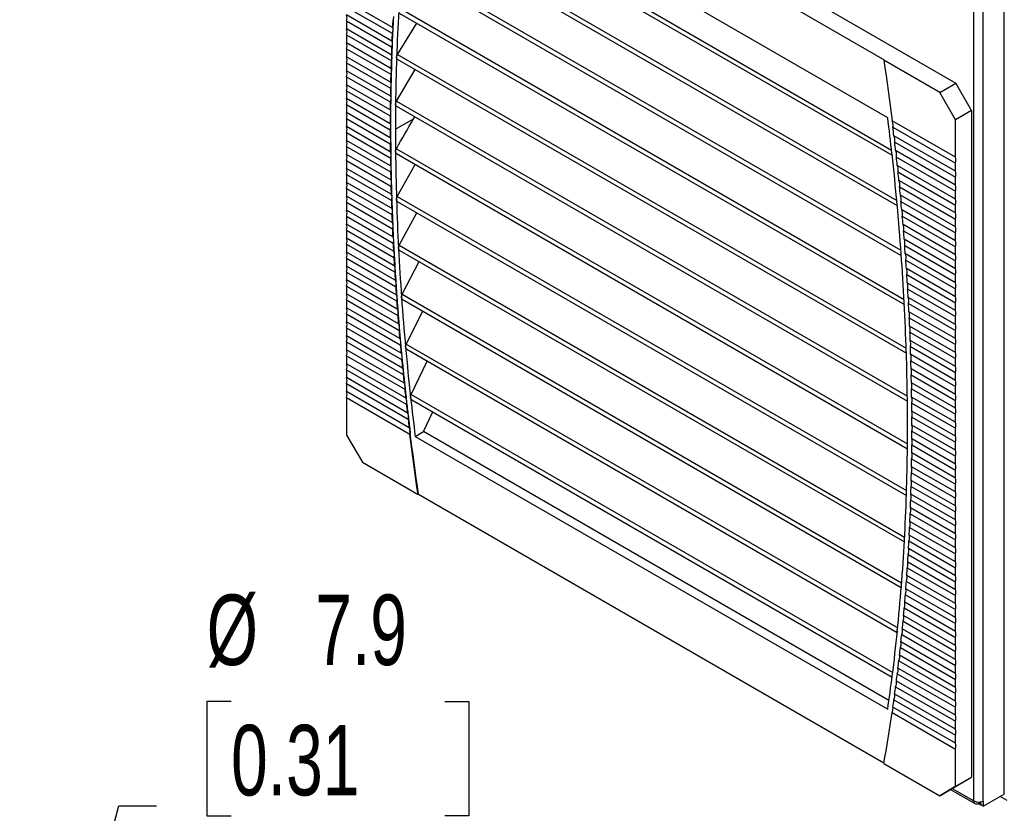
# Model space of a CAD drawing. Header units: millimetres. Extents: x 0 to 1676, y 0 to 1295.
# Tile 7 of 10: x 1334 to 1511, y 817 to 960. Entities that reach past the tile are written whole.
import ezdxf

# ---------------------------------------------------------------- set-up
doc = ezdxf.new("R2010")
doc.units = ezdxf.units.MM
doc.header["$LTSCALE"] = 6
doc.layers.add('DIMENSIONS', color=140, linetype='Continuous', lineweight=25)
doc.styles.add('SLDTEXTSTYLE0', font='TXT', dxfattribs={"width": 0.7})
doc.dimstyles.new('SLDDIMSTYLE0', dxfattribs={"dimtxt": 12.948047, "dimasz": 19.812, "dimexe": 0, "dimexo": 0.0625, "dimgap": 3.237012, "dimtad": 0, "dimtih": 1, "dimtoh": 1, "dimdec": 1, "dimrnd": 1e-09, "dimzin": 12, "dimdsep": 46, "dimtxsty": 'SLDTEXTSTYLE0', "dimsah": 1, "dimcen": 0, "dimadec": 0, "dimazin": 3, "dimtfac": 1, "dimtdec": 1, "dimtofl": 0, "dimtmove": 0, "dimatfit": 3, "dimfxl": 0, "dimfrac": 2, "dimtolj": 1, "dimtzin": 12, "dimarcsym": 0})

# ---------------------------------------------------------------- blocks, each defined once
blk = doc.blocks.new('_D')
at = {"layer": 'DIMENSIONS'}
for p, q in [((1372.08, 837.04), (1367.73, 837.04)), ((1367.73, 837.04), (1367.73, 816.46)), ((1410.56, 837.04), (1414.91, 837.04)), ((1414.91, 837.04), (1414.91, 816.46)), ((1319.44, 697.31), (1351.84, 818.24)), ((1351.84, 818.24), (1358.62, 818.24)), ((1367.73, 816.46), (1372.08, 816.46)), ((1414.91, 816.46), (1410.56, 816.46))]:
    blk.add_line(p, q, dxfattribs=at)
blk.add_solid([(1319.44, 697.31), (1327.51, 715.66), (1321.62, 717.23)], dxfattribs=at)
at = {"layer": 'DIMENSIONS', "char_height": 12.7, "attachment_point": 1, "style": 'SLDTEXTSTYLE0'}
for s, insert in [('%%c', (1367.69, 856.31)), ('7.9', (1387.24, 856.31)), ('0.31', (1372.08, 832.84)), ('(6x)', (1373.23, 809.36))]:
    blk.add_mtext(s, dxfattribs=dict(at, insert=insert))

msp = doc.modelspace()

# ---------------------------------------------------------------- linework, layer by layer
for p, q in [((1511.37, 821.32), (1511.37, 1074.73)), ((1505.89, 819.17), (1505.89, 1072.49)), ((1507.57, 819.13), (1507.57, 1072.53)), ((1398.64, 1008.44), (1502.64, 948.4)), ((1490.37, 942.17), (1405.26, 991.31)), ((1404.71, 986.22), (1491.06, 936.37)), ((1404.57, 985.41), (1491.17, 935.42)), ((1403.66, 977.4), (1492.09, 926.35)), ((1403.77, 978.22), (1492, 927.29)), ((1489.77, 952.57), (1455.16, 972.55)), ((1402.93, 969.27), (1492.82, 917.38)), ((1403.02, 970.11), (1492.75, 918.31)), ((1401.14, 958.45), (1392.9, 963.2)), ((1392.9, 962.12), (1401.09, 957.39)), ((1402.46, 961.89), (1493.32, 909.44)), ((1401.04, 955.99), (1392.9, 960.69)), ((1392.9, 959.61), (1401, 954.94)), ((1392.9, 959.61), (1392.9, 958.18)), ((1402.39, 961.04), (1493.37, 908.52)), ((1400.95, 953.53), (1392.9, 958.18)), ((1402.08, 953.57), (1405.54, 959.23)), ((1392.9, 957.1), (1400.91, 952.47)), ((1392.9, 957.1), (1392.9, 955.67)), ((1400.87, 951.06), (1392.9, 955.67)), ((1392.9, 954.58), (1400.84, 950)), ((1392.9, 954.58), (1392.9, 953.15)), ((1400.81, 948.59), (1392.9, 953.15)), ((1402.03, 952.71), (1493.73, 899.77)), ((1402.08, 953.57), (1493.7, 900.68)), ((1489.68, 952.52), (1489.77, 952.57)), ((1499.73, 946.72), (1489.68, 952.52)), ((1392.9, 952.07), (1400.79, 947.52)), ((1392.9, 952.07), (1392.9, 950.64)), ((1401.88, 945.14), (1405.26, 950.84)), ((1400.77, 946.1), (1392.9, 950.64)), ((1392.9, 949.56), (1400.76, 945.02)), ((1392.9, 949.56), (1392.9, 948.13)), ((1400.74, 943.6), (1392.9, 948.13)), ((1499.73, 946.72), (1502.64, 948.4)), ((1505.47, 943.5), (1502.64, 948.4)), ((1392.9, 947.05), (1400.74, 942.52)), ((1392.9, 947.05), (1392.9, 945.62)), ((1400.73, 941.1), (1392.9, 945.62)), ((1502.56, 941.82), (1499.73, 946.72)), ((1392.9, 944.54), (1400.73, 940.01)), ((1392.9, 944.54), (1392.9, 943.11)), ((1401.86, 944.27), (1493.92, 891.12)), ((1401.88, 945.14), (1493.91, 892.02)), ((1400.74, 938.58), (1392.9, 943.11)), ((1392.9, 942.02), (1400.74, 937.49)), ((1392.9, 942.02), (1392.9, 940.59)), ((1401.69, 940.1), (1404.95, 941.98)), ((1404.95, 941.98), (1405.16, 942.36)), ((1505.47, 943.5), (1502.56, 941.82)), ((1505.47, 943.5), (1505.47, 823.41)), ((1400.76, 936.06), (1392.9, 940.59)), ((1502.56, 935.08), (1491.16, 941.65)), ((1491.3, 940.49), (1502.56, 933.99)), ((1502.56, 935.08), (1502.56, 941.82)), ((1392.9, 939.51), (1400.77, 934.97)), ((1392.9, 939.51), (1392.9, 938.08)), ((1502.56, 932.56), (1491.49, 938.95)), ((1400.79, 933.52), (1392.9, 938.08)), ((1392.9, 937), (1400.81, 932.43)), ((1392.9, 937), (1392.9, 935.57)), ((1401.86, 936.61), (1493.93, 883.46)), ((1491.63, 937.79), (1502.56, 931.48)), ((1400.84, 930.98), (1392.9, 935.57)), ((1401.86, 935.72), (1493.92, 882.58)), ((1502.56, 930.05), (1491.8, 936.26)), ((1491.93, 935.1), (1502.56, 928.97)), ((1392.9, 934.49), (1400.87, 929.88)), ((1392.9, 934.49), (1392.9, 933.06)), ((1400.91, 928.43), (1392.9, 933.06)), ((1402.03, 927.97), (1405.25, 933.77)), ((1502.56, 927.54), (1492.1, 933.57)), ((1502.56, 932.56), (1502.56, 933.99)), ((1392.9, 931.97), (1400.95, 927.33)), ((1392.9, 931.97), (1392.9, 930.54)), ((1492.22, 932.42), (1502.56, 926.46)), ((1502.56, 930.05), (1502.56, 931.48)), ((1401, 925.87), (1392.9, 930.54)), ((1392.9, 929.46), (1401.04, 924.76)), ((1392.9, 929.46), (1392.9, 928.03)), ((1502.56, 925.03), (1492.38, 930.9)), ((1492.5, 929.75), (1502.56, 923.94)), ((1401.09, 923.3), (1392.9, 928.03)), ((1402.03, 927.97), (1493.76, 875.02)), ((1502.56, 922.51), (1492.65, 928.23)), ((1502.56, 927.54), (1502.56, 928.97)), ((1392.9, 926.95), (1401.14, 922.19)), ((1392.9, 926.95), (1392.9, 925.52)), ((1402.03, 927.08), (1493.73, 874.14)), ((1492.76, 927.09), (1502.56, 921.43)), ((1502.56, 925.03), (1502.56, 926.46)), ((1401.21, 920.72), (1392.9, 925.52)), ((1392.9, 924.44), (1401.26, 919.61)), ((1392.9, 924.44), (1392.9, 923.01)), ((1402.38, 919.23), (1405.52, 925.07)), ((1502.56, 920), (1492.89, 925.58)), ((1493, 924.44), (1502.56, 918.92)), ((1401.34, 918.13), (1392.9, 923.01)), ((1502.56, 917.49), (1493.13, 922.93)), ((1502.56, 922.51), (1502.56, 923.94)), ((1392.9, 921.92), (1401.4, 917.02)), ((1392.9, 921.92), (1392.9, 920.49)), ((1493.22, 921.79), (1502.56, 916.41)), ((1502.56, 920), (1502.56, 921.43)), ((1401.49, 915.54), (1392.9, 920.49)), ((1392.9, 919.41), (1401.55, 914.41)), ((1392.9, 919.41), (1392.9, 917.98)), ((1402.38, 919.23), (1493.41, 866.67)), ((1502.56, 914.98), (1493.34, 920.29)), ((1493.43, 919.16), (1502.56, 913.89)), ((1502.56, 917.49), (1502.56, 918.92)), ((1401.65, 912.93), (1392.9, 917.98)), ((1402.38, 918.34), (1493.37, 865.81)), ((1502.56, 912.46), (1493.55, 917.66)), ((1392.9, 916.9), (1401.72, 911.8)), ((1392.9, 916.9), (1392.9, 915.47)), ((1401.83, 910.31), (1392.9, 915.47)), ((1402.92, 910.38), (1405.97, 916.27)), ((1493.63, 916.54), (1502.56, 911.38)), ((1502.56, 914.98), (1502.56, 916.41)), ((1392.9, 914.39), (1401.91, 909.18)), ((1392.9, 914.39), (1392.9, 912.96)), ((1502.56, 909.95), (1493.73, 915.05)), ((1493.81, 913.92), (1502.56, 908.87)), ((1502.56, 912.46), (1502.56, 913.89)), ((1402.02, 907.69), (1392.9, 912.96)), ((1392.9, 911.87), (1402.11, 906.56)), ((1392.9, 911.87), (1392.9, 910.44)), ((1502.56, 907.44), (1493.9, 912.44)), ((1402.23, 905.06), (1392.9, 910.44)), ((1402.92, 910.38), (1492.88, 858.44)), ((1493.97, 911.31), (1502.56, 906.36)), ((1502.56, 909.95), (1502.56, 911.38)), ((1392.9, 909.36), (1402.33, 903.92)), ((1392.9, 909.36), (1392.9, 907.93)), ((1402.91, 909.49), (1492.82, 857.59)), ((1502.56, 904.93), (1494.05, 909.83)), ((1494.11, 908.72), (1502.56, 903.84)), ((1502.56, 907.44), (1502.56, 908.87)), ((1402.46, 902.41), (1392.9, 907.93)), ((1392.9, 906.85), (1402.56, 901.27)), ((1392.9, 906.85), (1392.9, 905.42)), ((1403.64, 901.42), (1406.61, 907.36)), ((1502.56, 902.41), (1494.19, 907.24)), ((1502.56, 904.93), (1502.56, 906.36)), ((1402.7, 899.76), (1392.9, 905.42)), ((1494.25, 906.13), (1502.56, 901.33)), ((1502.56, 899.9), (1494.31, 904.66)), ((1392.9, 904.34), (1402.81, 898.62)), ((1392.9, 904.34), (1392.9, 902.91)), ((1402.96, 897.1), (1392.9, 902.91)), ((1494.36, 903.55), (1502.56, 898.82)), ((1502.56, 902.41), (1502.56, 903.84)), ((1392.9, 901.82), (1403.07, 895.95)), ((1392.9, 901.82), (1392.9, 900.39)), ((1403.64, 901.42), (1492.17, 850.31)), ((1502.56, 897.39), (1494.42, 902.09)), ((1502.56, 899.9), (1502.56, 901.33)), ((1403.23, 894.43), (1392.9, 900.39)), ((1392.9, 899.31), (1403.36, 893.28)), ((1392.9, 899.31), (1392.9, 897.88)), ((1403.72, 900.48), (1492.08, 849.47)), ((1494.46, 900.98), (1502.56, 896.31)), ((1502.56, 894.88), (1494.51, 899.52)), ((1403.52, 891.75), (1392.9, 897.88)), ((1404.54, 892.35), (1407.43, 898.34)), ((1494.54, 898.42), (1502.56, 893.79)), ((1502.56, 897.39), (1502.56, 898.82)), ((1392.9, 896.8), (1403.65, 890.59)), ((1392.9, 896.8), (1392.9, 895.37)), ((1502.56, 892.36), (1494.58, 896.97)), ((1494.61, 895.87), (1502.56, 891.28)), ((1502.56, 894.88), (1502.56, 896.31)), ((1403.83, 889.06), (1392.9, 895.37)), ((1392.9, 894.29), (1403.97, 887.9)), ((1392.9, 894.29), (1392.9, 892.86)), ((1502.56, 889.85), (1494.64, 894.42)), ((1404.15, 886.36), (1392.9, 892.86)), ((1404.54, 892.35), (1491.27, 842.29)), ((1494.66, 893.33), (1502.56, 888.77)), ((1502.56, 892.36), (1502.56, 893.79)), ((1392.9, 891.77), (1404.3, 885.19)), ((1392.9, 891.77), (1392.9, 885.03)), ((1404.64, 891.4), (1491.17, 841.46)), ((1502.56, 887.34), (1494.68, 891.88)), ((1494.7, 890.79), (1502.56, 886.26)), ((1502.56, 889.85), (1502.56, 891.28)), ((1406.77, 885.65), (1408.44, 889.22)), ((1502.56, 884.83), (1494.71, 889.36)), ((1502.56, 887.34), (1502.56, 888.77)), ((1494.72, 888.27), (1502.56, 883.74)), ((1405.26, 884.78), (1406.77, 885.65)), ((1490.6, 837.26), (1406.77, 885.65)), ((1502.56, 882.31), (1494.72, 886.84)), ((1494.72, 885.75), (1502.56, 881.23)), ((1502.56, 884.83), (1502.56, 886.26)), ((1392.9, 885.03), (1395.73, 880.13)), ((1405.26, 884.78), (1490.37, 835.64)), ((1502.56, 879.8), (1494.72, 884.33)), ((1502.56, 882.31), (1502.56, 883.74)), ((1502.56, 877.29), (1494.7, 881.83)), ((1494.71, 883.25), (1502.56, 878.72)), ((1395.73, 880.13), (1405.77, 874.33)), ((1494.68, 880.75), (1502.56, 876.21)), ((1502.56, 879.8), (1502.56, 881.23)), ((1494.64, 878.26), (1502.56, 873.69)), ((1502.56, 874.78), (1494.66, 879.33)), ((1502.56, 877.29), (1502.56, 878.72)), ((1502.56, 872.26), (1494.61, 876.85)), ((1502.56, 874.78), (1502.56, 876.21)), ((1494.58, 875.78), (1502.56, 871.18)), ((1405.77, 874.33), (1405.86, 874.38)), ((1405.86, 874.38), (1489.7, 825.98)), ((1494.51, 873.32), (1502.56, 868.67)), ((1502.56, 869.75), (1494.54, 874.38)), ((1502.56, 872.26), (1502.56, 873.69)), ((1502.56, 867.24), (1494.46, 871.91)), ((1502.56, 869.75), (1502.56, 871.18)), ((1502.56, 864.73), (1494.36, 869.46)), ((1494.42, 870.85), (1502.56, 866.16)), ((1494.31, 868.4), (1502.56, 863.65)), ((1502.56, 867.24), (1502.56, 868.67)), ((1494.19, 865.96), (1502.56, 861.13)), ((1502.56, 862.21), (1494.25, 867.01)), ((1502.56, 864.73), (1502.56, 866.16)), ((1502.56, 859.7), (1494.11, 864.58)), ((1502.56, 857.19), (1493.97, 862.15)), ((1494.05, 863.53), (1502.56, 858.62)), ((1502.56, 862.21), (1502.56, 863.65)), ((1493.9, 861.1), (1502.56, 856.11)), ((1502.56, 859.7), (1502.56, 861.13)), ((1493.73, 858.69), (1502.56, 853.6)), ((1502.56, 854.68), (1493.81, 859.73)), ((1502.56, 857.19), (1502.56, 858.62)), ((1502.56, 852.17), (1493.63, 857.32)), ((1502.56, 849.65), (1493.43, 854.92)), ((1493.55, 856.28), (1502.56, 851.08)), ((1502.56, 854.68), (1502.56, 856.11)), ((1493.34, 853.89), (1502.56, 848.57)), ((1502.56, 852.17), (1502.56, 853.6)), ((1493.13, 851.5), (1502.56, 846.06)), ((1502.56, 847.14), (1493.22, 852.53)), ((1502.56, 844.63), (1493, 850.15)), ((1502.56, 849.65), (1502.56, 851.08)), ((1492.89, 849.12), (1502.56, 843.55)), ((1502.56, 847.14), (1502.56, 848.57)), ((1492.65, 846.75), (1502.56, 841.03)), ((1502.56, 842.12), (1492.76, 847.77)), ((1502.56, 844.63), (1502.56, 846.06)), ((1492.38, 844.39), (1502.56, 838.52)), ((1502.56, 839.6), (1492.5, 845.41)), ((1502.56, 837.09), (1492.22, 843.06)), ((1502.56, 842.12), (1502.56, 843.55)), ((1492.1, 842.04), (1502.56, 836.01)), ((1502.56, 839.6), (1502.56, 841.03)), ((1491.8, 839.7), (1502.56, 833.5)), ((1502.56, 834.58), (1491.93, 840.71)), ((1491.49, 837.37), (1502.56, 830.98)), ((1502.56, 832.07), (1491.63, 838.38)), ((1502.56, 837.09), (1502.56, 838.52)), ((1502.56, 829.55), (1491.3, 836.05)), ((1502.56, 834.58), (1502.56, 836.01)), ((1491.16, 835.05), (1502.56, 828.47)), ((1502.56, 832.07), (1502.56, 833.5)), ((1502.56, 829.55), (1502.56, 830.98)), ((1502.56, 821.73), (1502.56, 828.47)), ((1489.68, 825.89), (1499.73, 820.09)), ((1502.56, 821.73), (1505.47, 823.41)), ((1502.64, 821.78), (1505.47, 823.41)), ((1502.64, 821.78), (1499.73, 820.09)), ((1499.73, 820.09), (1502.56, 821.73)), ((1502.01, 821.41), (1505.89, 819.17)), ((1511.37, 820.39), (1511.37, 821.32)), ((1501.66, 821.21), (1506.17, 818.6)), ((1507.57, 818.2), (1511.37, 820.39)), ((1511.87, 819.21), (1510.6, 819.94)), ((1506.77, 818.95), (1506.77, 818.66)), ((1506.77, 818.66), (1507.03, 818.51)), ((1507.03, 818.97), (1507.03, 818.51)), ((1507.03, 818.51), (1507.07, 818.53)), ((1507.07, 818.98), (1507.07, 818.48)), ((1507.57, 818.2), (1507.07, 818.48)), ((1507.57, 819.13), (1507.57, 818.2))]:
    msp.add_line(p, q)
at = {"flags": 128}
for points in [[(1489.68, 952.52), (1489.88, 951.16), (1490.07, 949.79), (1490.27, 948.43), (1490.45, 947.07), (1490.63, 945.72), (1490.81, 944.36), (1490.99, 943.01), (1491.16, 941.65)], [(1405.77, 874.33), (1405.57, 875.69), (1405.38, 877.06), (1405.19, 878.42), (1405, 879.78), (1404.82, 881.13), (1404.64, 882.49), (1404.47, 883.84), (1404.3, 885.19)], [(1405.86, 874.38), (1405.65, 875.82), (1405.45, 877.25), (1405.25, 878.69), (1405.05, 880.12), (1404.86, 881.55), (1404.67, 882.98), (1404.49, 884.4), (1404.31, 885.83)]]:
    msp.add_lwpolyline(points, dxfattribs=at)
for centre, radius, start, end in [((1771.88, 940.74), 370.18, 176.8048, 178.0951), ((1391.27, 960.15), 1.71, 341.577, 18.423), ((1769.56, 941.32), 368.81, 177.122, 177.3384), ((1769.64, 941.37), 368.81, 177.0401, 177.4203), ((1391.27, 957.64), 1.71, 341.577, 18.423), ((1773.86, 941.18), 373.04, 177.4203, 177.7974), ((1773.78, 941.13), 373.04, 177.5015, 177.7162), ((1391.27, 955.13), 1.71, 341.577, 18.423), ((1778.02, 940.97), 377.28, 177.878, 178.091), ((1778.1, 941.02), 377.28, 177.7974, 178.1716), ((1391.27, 952.61), 1.71, 341.577, 18.423), ((1782.28, 940.83), 381.54, 178.2516, 178.4629), ((1782.37, 940.88), 381.54, 178.1716, 178.5429), ((1786.35, 940.26), 384.66, 178.095, 179.3515), ((1391.27, 950.1), 1.71, 341.577, 18.423), ((1786.56, 940.72), 385.83, 178.6222, 178.832), ((1786.65, 940.77), 385.83, 178.5429, 178.9113), ((1391.27, 947.59), 1.71, 341.577, 18.423), ((1790.86, 940.64), 390.13, 178.9901, 179.1983), ((1790.95, 940.69), 390.13, 178.9113, 179.277), ((1391.27, 945.08), 1.71, 341.577, 18.423), ((1795.26, 940.63), 394.45, 179.277, 179.64), ((1795.18, 940.58), 394.45, 179.3552, 179.5618), ((1797.57, 940.11), 395.88, 179.3487, 180.0011), ((1391.27, 942.56), 1.71, 341.577, 18.423), ((1799.51, 940.56), 398.78, 179.7176, 179.9227), ((1799.6, 940.61), 398.78, 179.64, 180.0003), ((1005.24, 881.47), 488.91, 6.368, 7.1318), ((1391.27, 940.05), 1.71, 341.577, 18.423), ((1803.95, 940.61), 403.13, 180.0003, 180.3581), ((1804.97, 940.11), 403.28, 180.0008, 180.5736), ((1002.63, 880.66), 492.32, 6.7997, 6.9799), ((1803.86, 940.56), 403.13, 180.0774, 180.281), ((1391.27, 937.54), 1.71, 341.577, 18.423), ((1808.23, 940.58), 407.5, 180.4346, 180.6367), ((1808.32, 940.63), 407.5, 180.3581, 180.7132), ((1007.1, 881.19), 487.82, 6.4818, 6.6629), ((1391.27, 935.03), 1.71, 341.577, 18.423), ((1812.61, 940.64), 411.88, 180.7892, 180.99), ((1812.7, 940.69), 411.88, 180.7132, 181.0659), ((1815.92, 940.24), 414.23, 180.5764, 181.7724), ((1018.23, 882.91), 475.85, 5.271, 6.3696), ((1011.58, 881.69), 483.31, 6.1623, 6.3444), ((1500.93, 934.53), 1.71, 341.577, 18.423), ((1391.27, 932.51), 1.71, 341.577, 18.423), ((1817.09, 940.77), 416.27, 181.0659, 181.4162), ((1817.01, 940.72), 416.27, 181.1414, 181.3408), ((1016.06, 882.17), 478.81, 5.8411, 6.0241), ((1500.93, 932.02), 1.71, 341.577, 18.423), ((1391.27, 930), 1.71, 341.577, 18.423), ((1821.41, 940.83), 420.68, 181.4911, 181.6892), ((1821.5, 940.88), 420.68, 181.4162, 181.7641), ((1020.54, 882.62), 474.31, 5.5182, 5.7022), ((1500.93, 929.51), 1.71, 341.577, 18.423), ((1391.27, 927.49), 1.71, 341.577, 18.423), ((1825.92, 941.02), 425.1, 181.7641, 182.1097), ((1825.83, 940.97), 425.1, 181.8385, 182.0352), ((1830.94, 940.7), 429.26, 181.7723, 182.9412), ((1033.46, 884.31), 460.55, 4.1515, 5.2711), ((1025.02, 883.05), 469.8, 5.1935, 5.3785), ((1500.93, 927), 1.71, 341.577, 18.423), ((1391.27, 924.98), 1.71, 341.577, 18.423), ((1830.26, 941.13), 429.54, 182.1836, 182.379), ((1830.35, 941.18), 429.53, 182.1097, 182.453), ((1029.5, 883.45), 465.31, 4.867, 5.0531), ((1500.93, 924.48), 1.71, 341.577, 18.423), ((1391.27, 922.46), 1.71, 341.577, 18.423), ((1834.78, 941.37), 433.98, 182.453, 182.794), ((1500.93, 921.97), 1.71, 341.577, 18.423), ((1834.7, 941.32), 433.98, 182.5264, 182.7206), ((1033.98, 883.83), 460.81, 4.5386, 4.7258), ((1391.27, 919.95), 1.71, 341.577, 18.423), ((1839.15, 941.54), 438.43, 182.867, 183.0599), ((1839.23, 941.59), 438.43, 182.794, 183.1329), ((1038.45, 884.18), 456.32, 4.2083, 4.3966), ((1500.93, 919.46), 1.71, 341.577, 18.423), ((1391.27, 917.44), 1.71, 341.577, 18.423), ((1843.6, 941.78), 442.89, 183.2055, 183.3972), ((1843.69, 941.83), 442.89, 183.1329, 183.4697), ((1846.07, 941.48), 444.41, 182.9411, 184.0851), ((1048.67, 885.42), 445.3, 3.0091, 4.1516), ((1500.93, 916.95), 1.71, 341.577, 18.423), ((1391.27, 914.93), 1.71, 341.577, 18.423), ((1042.93, 884.5), 451.84, 3.8761, 4.0654), ((1848.06, 942.05), 447.36, 183.5418, 183.7323), ((1848.15, 942.1), 447.36, 183.4697, 183.8044), ((1047.39, 884.8), 447.36, 3.5418, 3.7323), ((1500.93, 914.43), 1.71, 341.577, 18.423), ((1391.27, 912.41), 1.71, 341.577, 18.423), ((1852.53, 942.35), 451.84, 183.8761, 184.0654), ((1852.62, 942.4), 451.84, 183.8044, 184.1371), ((1500.93, 911.92), 1.71, 341.577, 18.423), ((1391.27, 909.9), 1.71, 341.577, 18.423), ((1051.85, 885.07), 442.89, 3.2055, 3.3972), ((1500.93, 909.41), 1.71, 341.577, 18.423), ((1857, 942.67), 456.32, 184.2083, 184.3966), ((1857.09, 942.72), 456.32, 184.1371, 184.4678), ((1861.27, 942.56), 459.65, 184.085, 185.2059), ((1063.8, 886.21), 430.14, 1.8418, 3.0092), ((1056.31, 885.31), 438.43, 2.867, 3.0599), ((1391.27, 907.39), 1.71, 341.577, 18.423), ((1861.48, 943.02), 460.81, 184.5386, 184.7258), ((1861.56, 943.07), 460.81, 184.4678, 184.7966), ((1500.93, 906.9), 1.71, 341.577, 18.423), ((1391.27, 904.88), 1.71, 341.577, 18.423), ((1060.76, 885.53), 433.98, 2.5264, 2.7206), ((1500.93, 904.39), 1.71, 341.577, 18.423), ((1391.27, 902.36), 1.71, 341.577, 18.423), ((1865.96, 943.4), 465.31, 184.867, 185.0531), ((1866.04, 943.45), 465.31, 184.7966, 185.1235), ((1065.2, 885.72), 429.54, 2.1836, 2.379), ((1870.44, 943.8), 469.8, 185.1935, 185.3785), ((1870.52, 943.85), 469.8, 185.1235, 185.4486), ((1500.93, 901.87), 1.71, 341.577, 18.423), ((1391.27, 899.85), 1.71, 341.577, 18.423), ((1876.5, 943.95), 474.94, 185.2058, 186.3055), ((1078.83, 886.69), 415.11, 0.6475, 1.8419), ((1069.62, 885.88), 425.1, 1.8385, 2.0352), ((1500.93, 899.36), 1.71, 341.577, 18.423), ((1391.27, 897.34), 1.71, 341.577, 18.423), ((1874.92, 944.23), 474.31, 185.5182, 185.7022), ((1875, 944.28), 474.31, 185.4486, 185.7719), ((1074.04, 886.02), 420.68, 1.4911, 1.6892), ((1879.4, 944.68), 478.81, 185.8411, 186.0241), ((1879.48, 944.73), 478.81, 185.7719, 186.0934), ((1078.45, 886.13), 416.27, 1.1414, 1.3408), ((1500.93, 896.85), 1.71, 341.577, 18.423), ((1391.27, 894.83), 1.71, 341.577, 18.423), ((1500.93, 894.34), 1.71, 341.577, 18.423), ((1391.27, 892.32), 1.71, 341.577, 18.423), ((1883.88, 945.16), 483.31, 186.1623, 186.3444), ((1883.96, 945.21), 483.31, 186.0934, 186.4133), ((1082.84, 886.21), 411.88, 0.7892, 0.99), ((1500.93, 891.82), 1.71, 341.577, 18.423), ((1888.35, 945.66), 487.82, 186.4818, 186.6629), ((1888.44, 945.71), 487.82, 186.4133, 186.7315), ((1889.94, 945.42), 488.46, 186.3042, 187.1321), ((1093.72, 886.86), 400.22, 359.4243, 0.6477), ((1087.22, 886.26), 407.5, 0.4346, 0.6367), ((1500.93, 889.31), 1.71, 341.577, 18.423), ((1892.83, 946.19), 492.32, 186.7997, 186.9799), ((1892.91, 946.24), 492.32, 186.7315, 187.0481), ((1091.59, 886.29), 403.13, 0.0774, 0.281), ((1500.93, 886.8), 1.71, 341.577, 18.423), ((1095.94, 886.29), 398.78, 359.7176, 359.9227), ((1500.93, 884.29), 1.71, 341.577, 18.423), ((1108.42, 886.71), 385.52, 358.1698, 359.4244), ((1100.28, 886.26), 394.45, 359.3552, 359.5618), ((1500.93, 881.77), 1.71, 341.577, 18.423), ((1104.59, 886.21), 390.13, 358.9901, 359.1983), ((1500.93, 879.26), 1.71, 341.577, 18.423), ((1108.89, 886.13), 385.83, 358.6222, 358.832), ((1500.93, 876.75), 1.71, 341.577, 18.423), ((1113.18, 886.02), 381.54, 358.2516, 358.4629), ((1500.93, 874.24), 1.71, 341.577, 18.423), ((1122.91, 886.25), 371.02, 356.8817, 358.1699), ((1117.44, 885.88), 377.28, 357.878, 358.091), ((1500.93, 871.72), 1.71, 341.577, 18.423), ((1121.68, 885.72), 373.04, 357.5015, 357.7162), ((1500.93, 869.21), 1.71, 341.577, 18.423), ((1125.9, 885.53), 368.81, 357.122, 357.3384), ((1137.14, 885.47), 356.77, 355.5575, 356.8818), ((1130.09, 885.31), 364.61, 356.7394, 356.9576), ((1500.93, 866.7), 1.71, 341.577, 18.423), ((1500.93, 864.19), 1.71, 341.577, 18.423), ((1134.27, 885.07), 360.43, 356.3538, 356.5737), ((1500.93, 861.67), 1.71, 341.577, 18.423), ((1138.42, 884.8), 356.27, 355.9649, 356.1866), ((1142.54, 884.5), 352.14, 355.5728, 355.7964), ((1500.93, 859.16), 1.71, 341.577, 18.423), ((1151.09, 884.39), 342.77, 354.1946, 355.5576), ((1500.93, 856.65), 1.71, 341.577, 18.423), ((1146.64, 884.18), 348.03, 355.1773, 355.4028), ((1150.71, 883.83), 343.94, 354.7784, 355.0059), ((1500.93, 854.14), 1.71, 341.577, 18.423), ((1154.76, 883.45), 339.88, 354.3761, 354.6056), ((1500.93, 851.62), 1.71, 341.577, 18.423), ((1164.73, 883), 329.07, 352.7902, 354.1947), ((1500.93, 849.11), 1.71, 341.577, 18.423), ((1158.77, 883.05), 335.84, 353.9703, 354.2017), ((1162.76, 882.62), 331.83, 353.5608, 353.7943), ((1500.93, 846.6), 1.71, 341.577, 18.423), ((1166.72, 882.17), 327.84, 353.1477, 353.3833), ((1500.93, 844.09), 1.71, 341.577, 18.423), ((1176.46, 881.53), 317.24, 351.6845, 352.7883), ((1170.65, 881.69), 323.89, 352.7309, 352.9686), ((1500.93, 841.57), 1.71, 341.577, 18.423), ((1174.54, 881.19), 319.96, 352.3102, 352.5501), ((1500.93, 839.06), 1.71, 341.577, 18.423), ((1178.41, 880.66), 316.06, 351.8856, 352.1277), ((1500.93, 836.55), 1.71, 341.577, 18.423), ((1188.72, 879.13), 305.63, 349.9693, 351.7084), ((1500.93, 834.04), 1.71, 341.577, 18.423), ((1500.93, 831.52), 1.71, 341.577, 18.423), ((1500.93, 829.01), 1.71, 341.577, 18.423)]:
    msp.add_arc(centre, radius, start, end)
for points in [[(1401.2, 957.97), (1401.2, 957.79), (1401.16, 957.59), (1401.09, 957.39)], [(1401.14, 958.45), (1401.19, 958.31), (1401.21, 958.15), (1401.2, 957.97)], [(1401.1, 955.52), (1401.1, 955.34), (1401.06, 955.14), (1401, 954.94)], [(1401.04, 955.99), (1401.09, 955.86), (1401.11, 955.7), (1401.1, 955.52)], [(1401.02, 953.05), (1401.01, 952.87), (1400.98, 952.68), (1400.91, 952.47)], [(1400.95, 953.53), (1401, 953.4), (1401.02, 953.24), (1401.02, 953.05)], [(1400.87, 951.06), (1400.92, 950.93), (1400.95, 950.76), (1400.94, 950.58)], [(1400.94, 950.58), (1400.94, 950.4), (1400.91, 950.2), (1400.84, 950)], [(1400.89, 948.1), (1400.89, 947.92), (1400.85, 947.72), (1400.79, 947.52)], [(1400.81, 948.59), (1400.87, 948.45), (1400.89, 948.29), (1400.89, 948.1)], [(1400.85, 945.61), (1400.85, 945.43), (1400.82, 945.23), (1400.76, 945.02)], [(1400.77, 946.1), (1400.83, 945.96), (1400.85, 945.8), (1400.85, 945.61)], [(1400.74, 943.6), (1400.8, 943.46), (1400.83, 943.3), (1400.83, 943.11)], [(1400.83, 943.11), (1400.83, 942.93), (1400.8, 942.73), (1400.74, 942.52)], [(1401.86, 936.61), (1402.89, 938.4), (1403.91, 940.19), (1404.95, 941.98)], [(1400.73, 941.1), (1400.79, 940.96), (1400.82, 940.79), (1400.82, 940.6)], [(1400.82, 940.6), (1400.82, 940.42), (1400.79, 940.22), (1400.73, 940.01)], [(1491.32, 941.12), (1491.29, 941.32), (1491.24, 941.5), (1491.16, 941.65)], [(1491.3, 940.49), (1491.34, 940.71), (1491.34, 940.92), (1491.32, 941.12)], [(1400.74, 938.58), (1400.79, 938.44), (1400.83, 938.27), (1400.83, 938.09)], [(1491.64, 938.42), (1491.62, 938.62), (1491.57, 938.8), (1491.49, 938.95)], [(1491.63, 937.79), (1491.66, 938.01), (1491.67, 938.22), (1491.64, 938.42)], [(1400.83, 938.09), (1400.83, 937.9), (1400.8, 937.7), (1400.74, 937.49)], [(1400.76, 936.06), (1400.82, 935.92), (1400.85, 935.75), (1400.85, 935.56)], [(1400.85, 935.56), (1400.85, 935.38), (1400.83, 935.17), (1400.77, 934.97)], [(1491.95, 935.73), (1491.93, 935.93), (1491.88, 936.11), (1491.8, 936.26)], [(1491.93, 935.1), (1491.97, 935.32), (1491.98, 935.53), (1491.95, 935.73)], [(1400.79, 933.52), (1400.85, 933.38), (1400.89, 933.21), (1400.89, 933.03)], [(1400.89, 933.03), (1400.89, 932.84), (1400.87, 932.64), (1400.81, 932.43)], [(1492.25, 933.05), (1492.23, 933.24), (1492.18, 933.42), (1492.1, 933.57)], [(1492.22, 932.42), (1492.26, 932.64), (1492.27, 932.85), (1492.25, 933.05)], [(1400.84, 930.98), (1400.91, 930.84), (1400.94, 930.67), (1400.94, 930.48)], [(1400.94, 930.48), (1400.95, 930.29), (1400.92, 930.09), (1400.87, 929.88)], [(1492.53, 930.37), (1492.51, 930.57), (1492.46, 930.75), (1492.38, 930.9)], [(1492.5, 929.75), (1492.54, 929.97), (1492.55, 930.18), (1492.53, 930.37)], [(1400.91, 928.43), (1400.98, 928.29), (1401.01, 928.12), (1401.02, 927.93)], [(1401.02, 927.93), (1401.02, 927.74), (1401, 927.54), (1400.95, 927.33)], [(1492.79, 927.71), (1492.77, 927.91), (1492.72, 928.08), (1492.65, 928.23)], [(1492.76, 927.09), (1492.8, 927.3), (1492.81, 927.52), (1492.79, 927.71)], [(1401, 925.87), (1401.06, 925.73), (1401.1, 925.56), (1401.1, 925.37)], [(1401.1, 925.37), (1401.11, 925.18), (1401.09, 924.97), (1401.04, 924.76)], [(1493.03, 925.06), (1493.02, 925.25), (1492.97, 925.43), (1492.89, 925.58)], [(1493, 924.44), (1493.04, 924.65), (1493.05, 924.86), (1493.03, 925.06)], [(1401.09, 923.3), (1401.16, 923.16), (1401.2, 922.98), (1401.2, 922.8)], [(1401.2, 922.8), (1401.21, 922.61), (1401.19, 922.4), (1401.14, 922.19)], [(1493.26, 922.41), (1493.25, 922.61), (1493.2, 922.78), (1493.13, 922.93)], [(1493.22, 921.79), (1493.27, 922.01), (1493.28, 922.22), (1493.26, 922.41)], [(1401.21, 920.72), (1401.28, 920.58), (1401.31, 920.4), (1401.32, 920.21)], [(1401.32, 920.21), (1401.33, 920.02), (1401.31, 919.82), (1401.26, 919.61)], [(1493.48, 919.78), (1493.46, 919.97), (1493.42, 920.15), (1493.34, 920.29)], [(1493.43, 919.16), (1493.48, 919.37), (1493.49, 919.58), (1493.48, 919.78)], [(1401.34, 918.13), (1401.41, 917.99), (1401.45, 917.82), (1401.46, 917.62)], [(1401.46, 917.62), (1401.47, 917.43), (1401.45, 917.23), (1401.4, 917.02)], [(1493.67, 917.15), (1493.66, 917.34), (1493.62, 917.52), (1493.55, 917.66)], [(1493.63, 916.54), (1493.67, 916.75), (1493.69, 916.96), (1493.67, 917.15)], [(1401.49, 915.54), (1401.55, 915.39), (1401.6, 915.22), (1401.61, 915.03)], [(1401.61, 915.03), (1401.62, 914.83), (1401.6, 914.63), (1401.55, 914.41)], [(1493.86, 914.53), (1493.84, 914.73), (1493.8, 914.9), (1493.73, 915.05)], [(1493.81, 913.92), (1493.85, 914.13), (1493.87, 914.34), (1493.86, 914.53)], [(1401.65, 912.93), (1401.72, 912.78), (1401.76, 912.61), (1401.77, 912.42)], [(1401.77, 912.42), (1401.79, 912.22), (1401.77, 912.02), (1401.72, 911.8)], [(1494.02, 911.92), (1494.01, 912.12), (1493.97, 912.29), (1493.9, 912.44)], [(1493.97, 911.31), (1494.02, 911.53), (1494.03, 911.73), (1494.02, 911.92)], [(1401.83, 910.31), (1401.9, 910.17), (1401.94, 909.99), (1401.95, 909.8)], [(1401.95, 909.8), (1401.97, 909.61), (1401.95, 909.4), (1401.91, 909.18)], [(1494.17, 909.33), (1494.16, 909.52), (1494.12, 909.69), (1494.05, 909.83)], [(1494.11, 908.72), (1494.16, 908.93), (1494.18, 909.13), (1494.17, 909.33)], [(1402.02, 907.69), (1402.09, 907.54), (1402.14, 907.37), (1402.15, 907.17)], [(1402.15, 907.17), (1402.17, 906.98), (1402.15, 906.77), (1402.11, 906.56)], [(1494.31, 906.74), (1494.3, 906.93), (1494.26, 907.1), (1494.19, 907.24)], [(1494.25, 906.13), (1494.29, 906.34), (1494.31, 906.55), (1494.31, 906.74)], [(1402.23, 905.06), (1402.3, 904.91), (1402.35, 904.73), (1402.37, 904.54)], [(1494.42, 904.15), (1494.42, 904.34), (1494.38, 904.52), (1494.31, 904.66)], [(1402.37, 904.54), (1402.38, 904.34), (1402.37, 904.13), (1402.33, 903.92)], [(1494.36, 903.55), (1494.41, 903.76), (1494.43, 903.97), (1494.42, 904.15)], [(1402.46, 902.41), (1402.53, 902.26), (1402.58, 902.09), (1402.6, 901.89)], [(1402.6, 901.89), (1402.61, 901.7), (1402.6, 901.49), (1402.56, 901.27)], [(1494.53, 901.58), (1494.52, 901.77), (1494.48, 901.94), (1494.42, 902.09)], [(1494.46, 900.98), (1494.51, 901.19), (1494.53, 901.39), (1494.53, 901.58)], [(1402.7, 899.76), (1402.77, 899.61), (1402.82, 899.43), (1402.84, 899.24)], [(1494.61, 899.02), (1494.61, 899.21), (1494.57, 899.38), (1494.51, 899.52)], [(1402.84, 899.24), (1402.86, 899.04), (1402.85, 898.83), (1402.81, 898.62)], [(1494.54, 898.42), (1494.59, 898.63), (1494.62, 898.83), (1494.61, 899.02)], [(1402.96, 897.1), (1403.03, 896.95), (1403.08, 896.77), (1403.1, 896.58)], [(1403.1, 896.58), (1403.12, 896.38), (1403.11, 896.17), (1403.07, 895.95)], [(1494.68, 896.47), (1494.68, 896.66), (1494.64, 896.82), (1494.58, 896.97)], [(1494.61, 895.87), (1494.66, 896.08), (1494.69, 896.28), (1494.68, 896.47)], [(1403.23, 894.43), (1403.31, 894.28), (1403.36, 894.1), (1403.38, 893.9)], [(1494.74, 893.92), (1494.74, 894.11), (1494.7, 894.28), (1494.64, 894.42)], [(1403.38, 893.9), (1403.4, 893.71), (1403.39, 893.49), (1403.36, 893.28)], [(1494.66, 893.33), (1494.72, 893.53), (1494.74, 893.74), (1494.74, 893.92)], [(1403.52, 891.75), (1403.6, 891.6), (1403.65, 891.42), (1403.67, 891.22)], [(1403.67, 891.22), (1403.7, 891.02), (1403.69, 890.81), (1403.65, 890.59)], [(1494.78, 891.39), (1494.78, 891.57), (1494.74, 891.74), (1494.68, 891.88)], [(1494.7, 890.79), (1494.75, 891), (1494.78, 891.2), (1494.78, 891.39)], [(1403.83, 889.06), (1403.91, 888.91), (1403.96, 888.73), (1403.98, 888.53)], [(1494.8, 888.86), (1494.8, 889.05), (1494.77, 889.21), (1494.71, 889.36)], [(1494.72, 888.27), (1494.77, 888.47), (1494.8, 888.68), (1494.8, 888.86)], [(1403.98, 888.53), (1404.01, 888.33), (1404, 888.12), (1403.97, 887.9)], [(1404.15, 886.36), (1404.23, 886.21), (1404.29, 886.03), (1404.31, 885.83)], [(1404.31, 885.83), (1404.34, 885.63), (1404.33, 885.41), (1404.3, 885.19)], [(1494.81, 886.35), (1494.81, 886.53), (1494.78, 886.7), (1494.72, 886.84)], [(1494.72, 885.75), (1494.78, 885.96), (1494.81, 886.16), (1494.81, 886.35)], [(1494.71, 883.25), (1494.77, 883.45), (1494.8, 883.65), (1494.8, 883.84)], [(1494.8, 883.84), (1494.8, 884.02), (1494.77, 884.19), (1494.72, 884.33)], [(1494.78, 881.34), (1494.78, 881.52), (1494.75, 881.69), (1494.7, 881.83)], [(1494.68, 880.75), (1494.74, 880.95), (1494.78, 881.15), (1494.78, 881.34)], [(1494.64, 878.26), (1494.7, 878.47), (1494.74, 878.66), (1494.74, 878.85)], [(1494.74, 878.85), (1494.74, 879.03), (1494.72, 879.2), (1494.66, 879.33)], [(1494.58, 875.78), (1494.64, 875.99), (1494.68, 876.19), (1494.68, 876.37)], [(1494.68, 876.37), (1494.69, 876.55), (1494.66, 876.71), (1494.61, 876.85)], [(1494.51, 873.32), (1494.57, 873.52), (1494.61, 873.71), (1494.61, 873.9)], [(1494.61, 873.9), (1494.62, 874.08), (1494.59, 874.24), (1494.54, 874.38)], [(1494.42, 870.85), (1494.48, 871.06), (1494.52, 871.25), (1494.53, 871.43)], [(1494.53, 871.43), (1494.53, 871.61), (1494.51, 871.78), (1494.46, 871.91)], [(1494.42, 868.98), (1494.43, 869.16), (1494.41, 869.32), (1494.36, 869.46)], [(1494.31, 868.4), (1494.38, 868.61), (1494.42, 868.8), (1494.42, 868.98)], [(1494.19, 865.96), (1494.26, 866.16), (1494.3, 866.36), (1494.31, 866.54)], [(1494.31, 866.54), (1494.31, 866.72), (1494.29, 866.88), (1494.25, 867.01)], [(1494.05, 863.53), (1494.12, 863.73), (1494.16, 863.92), (1494.17, 864.1)], [(1494.17, 864.1), (1494.18, 864.28), (1494.16, 864.44), (1494.11, 864.58)], [(1494.02, 861.68), (1494.03, 861.85), (1494.02, 862.01), (1493.97, 862.15)], [(1493.9, 861.1), (1493.97, 861.3), (1494.01, 861.5), (1494.02, 861.68)], [(1493.73, 858.69), (1493.8, 858.89), (1493.84, 859.08), (1493.86, 859.26)], [(1493.86, 859.26), (1493.87, 859.44), (1493.85, 859.6), (1493.81, 859.73)], [(1493.55, 856.28), (1493.62, 856.48), (1493.66, 856.67), (1493.67, 856.85)], [(1493.67, 856.85), (1493.69, 857.03), (1493.67, 857.19), (1493.63, 857.32)], [(1493.48, 854.45), (1493.49, 854.63), (1493.48, 854.79), (1493.43, 854.92)], [(1493.34, 853.89), (1493.42, 854.09), (1493.46, 854.28), (1493.48, 854.45)], [(1493.13, 851.5), (1493.2, 851.7), (1493.25, 851.89), (1493.26, 852.06)], [(1493.26, 852.06), (1493.28, 852.24), (1493.27, 852.4), (1493.22, 852.53)], [(1492.89, 849.12), (1492.97, 849.32), (1493.02, 849.51), (1493.03, 849.68)], [(1493.03, 849.68), (1493.05, 849.86), (1493.04, 850.02), (1493, 850.15)], [(1492.65, 846.75), (1492.72, 846.95), (1492.77, 847.14), (1492.79, 847.31)], [(1492.79, 847.31), (1492.81, 847.49), (1492.8, 847.64), (1492.76, 847.77)], [(1492.38, 844.39), (1492.46, 844.59), (1492.51, 844.78), (1492.53, 844.95)], [(1492.53, 844.95), (1492.55, 845.13), (1492.54, 845.28), (1492.5, 845.41)], [(1492.1, 842.04), (1492.18, 842.24), (1492.23, 842.43), (1492.25, 842.6)], [(1492.25, 842.6), (1492.27, 842.77), (1492.26, 842.93), (1492.22, 843.06)], [(1491.8, 839.7), (1491.88, 839.9), (1491.93, 840.09), (1491.95, 840.26)], [(1491.95, 840.26), (1491.98, 840.43), (1491.97, 840.58), (1491.93, 840.71)], [(1491.49, 837.37), (1491.57, 837.57), (1491.62, 837.75), (1491.64, 837.92)], [(1491.64, 837.92), (1491.67, 838.1), (1491.66, 838.25), (1491.63, 838.38)], [(1491.16, 835.05), (1491.24, 835.24), (1491.29, 835.43), (1491.32, 835.6)], [(1491.32, 835.6), (1491.34, 835.77), (1491.34, 835.92), (1491.3, 836.05)]]:
    msp.add_open_spline(points, degree=3)
for points, knots in [([(1401.9, 953.04), (1401.9, 953.06), (1401.91, 953.09), (1401.91, 953.14), (1401.92, 953.2), (1401.94, 953.25), (1401.96, 953.33), (1402, 953.44), (1402.05, 953.53), (1402.08, 953.57)], [0, 0, 0, 0, 0.099251, 0.198274, 0.297683, 0.398081, 0.500058, 0.747963, 1, 1, 1, 1]), ([(1402.05, 952.71), (1402.03, 952.72), (1401.97, 952.76), (1401.91, 952.87), (1401.91, 952.99), (1401.9, 953.04)], [0, 0, 0, 0, 0.250799, 0.625038, 1, 1, 1, 1]), ([(1401.71, 944.61), (1401.72, 944.63), (1401.72, 944.66), (1401.72, 944.71), (1401.73, 944.76), (1401.74, 944.82), (1401.77, 944.9), (1401.81, 945.01), (1401.86, 945.1), (1401.88, 945.14)], [0, 0, 0, 0, 0.09974, 0.199045, 0.298532, 0.398815, 0.500493, 0.748757, 1, 1, 1, 1]), ([(1401.87, 944.27), (1401.85, 944.28), (1401.79, 944.32), (1401.73, 944.43), (1401.72, 944.55), (1401.71, 944.61)], [0, 0, 0, 0, 0.248742, 0.62403, 1, 1, 1, 1]), ([(1401.71, 936.07), (1401.71, 936.09), (1401.71, 936.12), (1401.71, 936.17), (1401.72, 936.23), (1401.73, 936.28), (1401.75, 936.36), (1401.79, 936.48), (1401.84, 936.56), (1401.86, 936.61)], [0, 0, 0, 0, 0.09925, 0.198272, 0.29768, 0.39808, 0.500061, 0.747949, 1, 1, 1, 1]), ([(1401.88, 935.72), (1401.85, 935.74), (1401.79, 935.77), (1401.72, 935.89), (1401.71, 936.01), (1401.71, 936.07)], [0, 0, 0, 0, 0.250611, 0.624968, 1, 1, 1, 1]), ([(1401.89, 927.43), (1401.89, 927.44), (1401.89, 927.48), (1401.89, 927.53), (1401.9, 927.58), (1401.91, 927.64), (1401.93, 927.72), (1401.96, 927.84), (1402.01, 927.93), (1402.03, 927.97)], [0, 0, 0, 0, 0.099252, 0.198276, 0.297684, 0.398082, 0.500058, 0.747961, 1, 1, 1, 1]), ([(1402.06, 927.07), (1402.04, 927.09), (1401.97, 927.13), (1401.91, 927.25), (1401.89, 927.37), (1401.89, 927.43)], [0, 0, 0, 0, 0.250791, 0.62504, 1, 1, 1, 1]), ([(1402.25, 918.68), (1402.25, 918.69), (1402.25, 918.73), (1402.25, 918.78), (1402.25, 918.83), (1402.26, 918.89), (1402.28, 918.97), (1402.32, 919.09), (1402.36, 919.18), (1402.38, 919.23)], [0, 0, 0, 0, 0.099257, 0.198285, 0.297693, 0.398086, 0.50005, 0.747986, 1, 1, 1, 1]), ([(1402.43, 918.32), (1402.41, 918.33), (1402.34, 918.37), (1402.27, 918.49), (1402.25, 918.62), (1402.25, 918.68)], [0, 0, 0, 0, 0.251153, 0.625185, 1, 1, 1, 1]), ([(1402.79, 909.82), (1402.79, 909.84), (1402.79, 909.87), (1402.79, 909.93), (1402.79, 909.98), (1402.8, 910.04), (1402.82, 910.12), (1402.85, 910.24), (1402.9, 910.33), (1402.92, 910.38)], [0, 0, 0, 0, 0.099264, 0.198296, 0.297704, 0.39809, 0.500037, 0.748024, 1, 1, 1, 1]), ([(1402.99, 909.45), (1402.96, 909.47), (1402.89, 909.51), (1402.82, 909.64), (1402.8, 909.76), (1402.79, 909.82)], [0, 0, 0, 0, 0.251696, 0.625402, 1, 1, 1, 1]), ([(1403.52, 900.86), (1403.52, 900.87), (1403.52, 900.91), (1403.52, 900.96), (1403.52, 901.02), (1403.53, 901.08), (1403.54, 901.16), (1403.57, 901.28), (1403.61, 901.37), (1403.64, 901.42)], [0, 0, 0, 0, 0.099273, 0.19831, 0.297718, 0.398094, 0.50002, 0.748073, 1, 1, 1, 1]), ([(1403.72, 900.49), (1403.7, 900.5), (1403.63, 900.54), (1403.55, 900.67), (1403.53, 900.8), (1403.52, 900.86)], [0, 0, 0, 0, 0.252422, 0.625691, 1, 1, 1, 1]), ([(1404.43, 891.79), (1404.43, 891.81), (1404.43, 891.84), (1404.43, 891.9), (1404.43, 891.95), (1404.44, 892.01), (1404.45, 892.08), (1404.47, 892.16), (1404.5, 892.26), (1404.53, 892.32), (1404.54, 892.35)], [0, 0, 0, 0, 0.100448, 0.200048, 0.299409, 0.399142, 0.499854, 0.666976, 0.832722, 1, 1, 1, 1]), ([(1404.65, 891.41), (1404.62, 891.43), (1404.55, 891.47), (1404.47, 891.6), (1404.44, 891.72), (1404.43, 891.79)], [0, 0, 0, 0, 0.253335, 0.626056, 1, 1, 1, 1]), ([(1505.89, 819.17), (1506, 819.1), (1506.13, 819.05), (1506.42, 818.97), (1506.57, 818.95), (1506.89, 818.94), (1507.04, 818.96), (1507.33, 819.02), (1507.46, 819.07), (1507.57, 819.13)], [0, 0, 0, 0, 0.25, 0.25, 0.5, 0.5, 0.75, 0.75, 1, 1, 1, 1]), ([(1506.77, 818.66), (1506.65, 818.6), (1506.54, 818.56), (1506.33, 818.55), (1506.23, 818.57), (1506.07, 818.66), (1506.01, 818.73), (1505.92, 818.92), (1505.89, 819.04), (1505.89, 819.17)], [0, 0, 0, 0, 0.25, 0.25, 0.5, 0.5, 0.75, 0.75, 1, 1, 1, 1])]:
    msp.add_open_spline(points, degree=3, knots=knots)

# ---------------------------------------------------------------- dimensions: what is measured, and where the dimension line sits
at = {"layer": 'DIMENSIONS'}
dim = msp.add_diameter_dim_2p(p1=(1317.39, 689.65), p2=(1319.44, 697.31), text='<>\\P(6x)', dimstyle='SLDDIMSTYLE0', dxfattribs=at)
dim.commit()
dim.dimension.update_dxf_attribs({"geometry": '_D', "text_midpoint": (1391.32, 824.93), "dimtype": 163})

doc.saveas('drawing.dxf')
